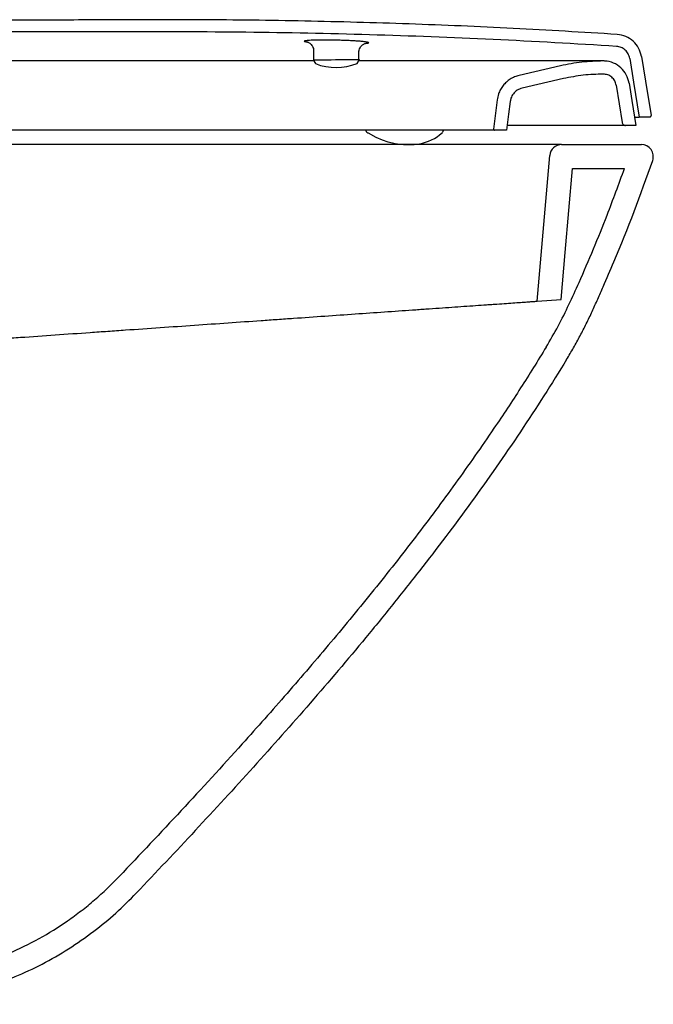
# Model space of a CAD drawing. Header units: millimetres. Extents: x 3670.372 to 3670.902, y 2344.655 to 2345.067.
import ezdxf

# ---------------------------------------------------------------- set-up
doc = ezdxf.new("R2010")
doc.units = ezdxf.units.MM
doc.layers.add('SANINDUSA', color=3, linetype='Continuous')

msp = doc.modelspace()

# ---------------------------------------------------------------- linework, layer by layer
at = {"layer": 'SANINDUSA'}
for p, q in [((3670.759197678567, 2345.054010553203), (3670.759211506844, 2345.050245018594)), ((3670.778197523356, 2345.053381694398), (3670.77818423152, 2345.053365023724)), ((3670.778211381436, 2345.050314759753), (3670.778200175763, 2345.053365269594)), ((3670.759295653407, 2345.049734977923), (3670.522197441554, 2345.049734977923)), ((3670.758961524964, 2345.050244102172), (3670.760034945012, 2345.048608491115)), ((3670.777399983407, 2345.048672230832), (3670.778461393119, 2345.050315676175)), ((3670.862668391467, 2345.047684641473), (3670.845343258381, 2345.043684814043)), ((3670.863905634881, 2345.042325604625), (3670.846580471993, 2345.038325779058)), ((3670.886014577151, 2345.039595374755), (3670.88848459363, 2345.0240003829)), ((3670.83613210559, 2345.03345480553), (3670.834625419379, 2345.02118378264)), ((3670.900131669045, 2345.026262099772), (3670.895654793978, 2345.026245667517)), ((3670.641306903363, 2345.020735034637), (3670.549047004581, 2345.020735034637)), ((3670.840111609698, 2345.020735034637), (3670.835022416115, 2345.020735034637)), ((3670.894253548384, 2345.022735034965), (3670.889966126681, 2345.022735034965)), ((3670.863146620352, 2345.014734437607), (3670.896579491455, 2345.014734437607)), ((3670.852825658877, 2344.949133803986), (3670.858165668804, 2345.010170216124)), ((3670.867728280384, 2345.00473443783), (3670.889520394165, 2345.00473443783)), ((3670.852825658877, 2344.949133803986), (3670.862925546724, 2344.949838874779))]:
    msp.add_line(p, q, dxfattribs=at)
at = {"layer": 'SANINDUSA', "flags": 128}
for points in [[(3670.758961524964, 2345.050244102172), (3670.758962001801, 2345.050244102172), (3670.759156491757, 2345.050244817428), (3670.759696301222, 2345.050246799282), (3670.760561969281, 2345.050249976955), (3670.761722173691, 2345.050254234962), (3670.763134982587, 2345.050259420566), (3670.764749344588, 2345.050265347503), (3670.766506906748, 2345.05027179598), (3670.768344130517, 2345.050278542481), (3670.770194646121, 2345.050285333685), (3670.771991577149, 2345.050291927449), (3670.773669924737, 2345.050298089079), (3670.77516907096, 2345.050303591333), (3670.776434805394, 2345.05030823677), (3670.777421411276, 2345.050311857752), (3670.778093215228, 2345.050314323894), (3670.778425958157, 2345.05031554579), (3670.778461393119, 2345.050315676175)], [(3670.891671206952, 2345.050813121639), (3670.893293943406, 2345.040805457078), (3670.895654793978, 2345.026245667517)], [(3670.89660673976, 2345.051613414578), (3670.898285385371, 2345.041261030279), (3670.900623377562, 2345.026842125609)], [(3670.891446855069, 2345.040455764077), (3670.892590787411, 2345.033233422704), (3670.894253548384, 2345.022735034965)], [(3670.841591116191, 2345.03278452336), (3670.840932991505, 2345.027424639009), (3670.840111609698, 2345.020735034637)], [(3670.781573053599, 2345.019893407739), (3670.781992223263, 2345.019642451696), (3670.782033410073, 2345.019617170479), (3670.782053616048, 2345.019604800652), (3670.78206365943, 2345.01959868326), (3670.782063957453, 2345.019598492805), (3670.782063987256, 2345.019598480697), (3670.782063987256, 2345.0195984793), (3670.782063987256, 2345.019598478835), (3670.782063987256, 2345.019598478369), (3670.782063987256, 2345.019598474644), (3670.785242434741, 2345.017868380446), (3670.787931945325, 2345.016689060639), (3670.790251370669, 2345.015915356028), (3670.792222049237, 2345.015430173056), (3670.793386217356, 2345.015211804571), (3670.79435705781, 2345.015065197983), (3670.795298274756, 2345.01495089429), (3670.796811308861, 2345.014819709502), (3670.799078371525, 2345.014737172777), (3670.799518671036, 2345.014734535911), (3670.799749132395, 2345.014734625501), (3670.799867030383, 2345.014735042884), (3670.79992666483, 2345.014735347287), (3670.799956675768, 2345.014735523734), (3670.799964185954, 2345.014735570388), (3670.7999660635, 2345.01473558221), (3670.799967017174, 2345.014735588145), (3670.799967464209, 2345.014735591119), (3670.799967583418, 2345.014735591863), (3670.799967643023, 2345.014735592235), (3670.799967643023, 2345.014735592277), (3670.799967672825, 2345.014735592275), (3670.800211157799, 2345.014735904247), (3670.800617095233, 2345.014738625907)], [(3670.862925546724, 2344.949838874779), (3670.86464493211, 2344.969491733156), (3670.867728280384, 2345.00473443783)]]:
    msp.add_lwpolyline(points, dxfattribs=at)
at = {"layer": 'SANINDUSA'}
for centre, radius, start, end in [((3670.768637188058, 2345.070510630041), 0.02353087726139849, 248.5571902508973, 291.86341401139), ((3670.800834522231, 2345.032588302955), 0.0177423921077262, 278.7954619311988, 313.3970205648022), ((3670.800496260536, 2345.029607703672), 0.01486956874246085, 270.4656082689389, 281.8410974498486), ((3670.863146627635, 2345.009734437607), 0.005000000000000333, 90, 175.0000000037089), ((3670.896579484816, 2345.009734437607), 0.005000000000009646, 340.9067218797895, 90)]:
    msp.add_arc(centre, radius, start, end, dxfattribs=at)
for points, knots in [([(3670.886466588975, 2345.060829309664), (3670.871927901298, 2345.061716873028), (3670.842850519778, 2345.06349200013), (3670.799176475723, 2345.065321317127), (3670.755469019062, 2345.066534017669), (3670.71621892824, 2345.067027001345), (3670.681452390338, 2345.06699139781), (3670.641077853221, 2345.066793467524), (3670.571250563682, 2345.066567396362), (3670.511517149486, 2345.066340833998), (3670.471971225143, 2345.066190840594)], [0, 0, 0, 0, 0.1053867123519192, 0.2107734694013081, 0.3162565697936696, 0.4217397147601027, 0.4947711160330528, 0.5678032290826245, 0.7138683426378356, 1, 1, 1, 1]), ([(3670.886140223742, 2345.055839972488), (3670.86890310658, 2345.056872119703), (3670.834426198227, 2345.058936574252), (3670.782647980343, 2345.060811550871), (3670.730848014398, 2345.061911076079), (3670.627122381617, 2345.062036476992), (3670.540672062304, 2345.061565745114), (3670.47148958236, 2345.061189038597)], [0, 0, 0, 0, 0.1248909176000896, 0.249801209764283, 0.3747153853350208, 0.4996115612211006, 1, 1, 1, 1]), ([(3670.89660673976, 2345.051613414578), (3670.896288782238, 2345.052816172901), (3670.895652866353, 2345.055221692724), (3670.893253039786, 2345.058149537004), (3670.89011482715, 2345.060234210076), (3670.887676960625, 2345.06063187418), (3670.886466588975, 2345.060829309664)], [0, 0, 0, 0, 0.2508750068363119, 0.5017506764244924, 0.7526251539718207, 1, 1, 1, 1]), ([(3670.757528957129, 2345.058352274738), (3670.75713985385, 2345.058325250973), (3670.756361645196, 2345.058271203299), (3670.755629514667, 2345.058168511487), (3670.755252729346, 2345.05805325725), (3670.755272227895, 2345.057916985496), (3670.755686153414, 2345.05778182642), (3670.756313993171, 2345.057690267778), (3670.756555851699, 2345.057654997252)], [0, 0, 0, 0, 0.1656009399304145, 0.3312027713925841, 0.4967695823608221, 0.6623367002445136, 0.8699242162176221, 1, 1, 1, 1]), ([(3670.756565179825, 2345.057694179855), (3670.756560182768, 2345.057695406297), (3670.756547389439, 2345.0576985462), (3670.756714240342, 2345.057651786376), (3670.75708489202, 2345.057499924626), (3670.757631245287, 2345.057175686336), (3670.758232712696, 2345.056640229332), (3670.758768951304, 2345.055873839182), (3670.759136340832, 2345.054963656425), (3670.75916875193, 2345.054311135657), (3670.759184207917, 2345.053999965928)], [0, 0, 0, 0, 0.07504921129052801, 0.1921389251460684, 0.3008423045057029, 0.4128919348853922, 0.5475471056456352, 0.6965020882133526, 0.855269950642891, 1, 1, 1, 1]), ([(3670.779428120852, 2345.057887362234), (3670.779324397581, 2345.057897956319), (3670.778789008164, 2345.057952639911), (3670.777524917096, 2345.058045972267), (3670.775671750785, 2345.058162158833), (3670.773605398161, 2345.058264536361), (3670.771411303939, 2345.058350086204), (3670.769146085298, 2345.058417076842), (3670.766868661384, 2345.058462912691), (3670.764642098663, 2345.058487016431), (3670.762532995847, 2345.058487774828), (3670.760602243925, 2345.058465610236), (3670.758884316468, 2345.058421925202), (3670.757980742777, 2345.058375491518), (3670.757528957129, 2345.058352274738)], [0, 0, 0, 0, 0.02143457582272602, 0.1106390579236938, 0.1998958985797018, 0.2891531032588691, 0.3777851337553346, 0.4664153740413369, 0.5552528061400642, 0.6440902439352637, 0.7329957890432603, 0.8219016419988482, 0.9109510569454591, 1, 1, 1, 1]), ([(3670.778232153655, 2345.053366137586), (3670.778223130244, 2345.053500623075), (3670.77819019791, 2345.053991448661), (3670.778420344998, 2345.054782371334), (3670.778853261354, 2345.055620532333), (3670.779396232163, 2345.056247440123), (3670.779952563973, 2345.056681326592), (3670.780449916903, 2345.056947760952), (3670.780814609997, 2345.057083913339), (3670.78101829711, 2345.057136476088), (3670.781030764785, 2345.057138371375), (3670.78103717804, 2345.057139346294)], [0, 0, 0, 0, 0.0610414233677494, 0.2227801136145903, 0.364481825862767, 0.4914777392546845, 0.6053575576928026, 0.7062659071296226, 0.8001978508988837, 0.8972236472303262, 1, 1, 1, 1]), ([(3670.782303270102, 2345.057389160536), (3670.782247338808, 2345.057432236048), (3670.782136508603, 2345.057517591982), (3670.781467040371, 2345.057652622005), (3670.780588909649, 2345.057777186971), (3670.779778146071, 2345.057854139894), (3670.779428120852, 2345.057887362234)], [0, 0, 0, 0, 0.2696306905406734, 0.5342845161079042, 0.7989399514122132, 1, 1, 1, 1]), ([(3670.781016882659, 2345.057096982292), (3670.781244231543, 2345.057118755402), (3670.781784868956, 2345.057170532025), (3670.782241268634, 2345.057269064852), (3670.782282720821, 2345.057349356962), (3670.782303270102, 2345.057389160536)], [0, 0, 0, 0, 0.26790236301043, 0.6370738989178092, 1, 1, 1, 1]), ([(3670.891671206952, 2345.050813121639), (3670.891503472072, 2345.051469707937), (3670.891168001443, 2345.052782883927), (3670.889846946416, 2345.054361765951), (3670.888149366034, 2345.055526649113), (3670.886809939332, 2345.05573553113), (3670.886140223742, 2345.055839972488)], [0, 0, 0, 0, 0.2499752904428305, 0.4999518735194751, 0.7499751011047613, 1, 1, 1, 1]), ([(3670.880569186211, 2345.049734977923), (3670.880533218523, 2345.049734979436), (3670.880461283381, 2345.049734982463), (3670.879769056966, 2345.049734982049), (3670.87831838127, 2345.049734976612), (3670.87576353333, 2345.049734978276), (3670.87239095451, 2345.049734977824), (3670.868030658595, 2345.049734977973), (3670.8625885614, 2345.049734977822), (3670.856038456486, 2345.049734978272), (3670.848737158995, 2345.049734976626), (3670.840794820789, 2345.049734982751), (3670.831402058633, 2345.049734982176), (3670.820415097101, 2345.04973497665), (3670.808140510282, 2345.049734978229), (3670.795662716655, 2345.049734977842), (3670.785760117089, 2345.04973497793), (3670.779762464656, 2345.049734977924), (3670.778086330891, 2345.049734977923)], [0, 0, 0, 0, 0.03653394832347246, 0.07306765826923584, 0.1303186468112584, 0.1877818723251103, 0.2452782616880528, 0.3025745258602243, 0.3689185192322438, 0.4355271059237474, 0.5022977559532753, 0.5690408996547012, 0.6354982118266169, 0.7229046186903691, 0.8103232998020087, 0.8896230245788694, 0.9691535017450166, 1, 1, 1, 1]), ([(3670.880569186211, 2345.049734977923), (3670.877576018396, 2345.049647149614), (3670.871551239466, 2345.049470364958), (3670.865641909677, 2345.048282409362), (3670.862668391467, 2345.047684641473)], [0, 0, 0, 0, 0.4968095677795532, 1, 1, 1, 1]), ([(3670.891446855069, 2345.040455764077), (3670.891133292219, 2345.041658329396), (3670.890506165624, 2345.044063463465), (3670.888117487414, 2345.047020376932), (3670.884970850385, 2345.049049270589), (3670.882279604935, 2345.04970169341), (3670.880808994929, 2345.049730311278), (3670.880569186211, 2345.049734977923)], [0, 0, 0, 0, 0.2383880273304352, 0.4767767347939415, 0.7151642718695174, 0.9535525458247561, 1, 1, 1, 1]), ([(3670.845343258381, 2345.043684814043), (3670.844693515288, 2345.043500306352), (3670.843394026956, 2345.043131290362), (3670.841594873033, 2345.042177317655), (3670.839977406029, 2345.040952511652), (3670.83858383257, 2345.039472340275), (3670.837470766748, 2345.037776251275), (3670.836557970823, 2345.035772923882), (3670.836283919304, 2345.034281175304), (3670.83613210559, 2345.03345480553)], [0, 0, 0, 0, 0.1380843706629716, 0.2761691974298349, 0.4142531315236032, 0.5523374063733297, 0.6904214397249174, 0.8285057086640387, 1, 1, 1, 1]), ([(3670.880575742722, 2345.044234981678), (3670.877788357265, 2345.044153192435), (3670.872177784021, 2345.043988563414), (3670.86667472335, 2345.042882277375), (3670.863905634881, 2345.042325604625)], [0, 0, 0, 0, 0.4968093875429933, 1, 1, 1, 1]), ([(3670.886014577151, 2345.039595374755), (3670.885852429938, 2345.040229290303), (3670.885528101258, 2345.041497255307), (3670.88421307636, 2345.042990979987), (3670.882530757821, 2345.044054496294), (3670.881227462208, 2345.044174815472), (3670.880575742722, 2345.044234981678)], [0, 0, 0, 0, 0.2499710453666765, 0.4999948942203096, 0.7499699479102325, 1, 1, 1, 1]), ([(3670.846580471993, 2345.038325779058), (3670.845883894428, 2345.038091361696), (3670.84449072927, 2345.037622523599), (3670.842855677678, 2345.036092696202), (3670.841891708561, 2345.034397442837), (3670.84167450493, 2345.033231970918), (3670.841591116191, 2345.03278452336)], [0, 0, 0, 0, 0.2760004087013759, 0.5520047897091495, 0.8280058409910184, 1, 1, 1, 1]), ([(3670.88848459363, 2345.0240003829), (3670.888527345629, 2345.023836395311), (3670.888612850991, 2345.023508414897), (3670.888938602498, 2345.023105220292), (3670.889367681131, 2345.022828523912), (3670.889734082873, 2345.022739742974), (3670.889934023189, 2345.022735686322), (3670.889966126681, 2345.022735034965)], [0, 0, 0, 0, 0.2385869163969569, 0.477181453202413, 0.7157663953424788, 0.9543619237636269, 1, 1, 1, 1]), ([(3670.893698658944, 2345.02623848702), (3670.894227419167, 2345.026240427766), (3670.895406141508, 2345.026244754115), (3670.89556641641, 2345.02624534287), (3670.895654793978, 2345.026245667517)], [0, 0, 0, 0, 0.4485875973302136, 1, 1, 1, 1]), ([(3670.900131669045, 2345.026262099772), (3670.900187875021, 2345.026267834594), (3670.900300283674, 2345.026279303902), (3670.900449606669, 2345.026366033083), (3670.900562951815, 2345.026493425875), (3670.900627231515, 2345.026651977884), (3670.900633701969, 2345.026773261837), (3670.900624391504, 2345.026835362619), (3670.900623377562, 2345.026842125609)], [0, 0, 0, 0, 0.1952333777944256, 0.3904552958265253, 0.5856794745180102, 0.7809130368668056, 0.9761406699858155, 1, 1, 1, 1]), ([(3670.687230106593, 2345.020735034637), (3670.686138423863, 2345.020735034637), (3670.682597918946, 2345.020735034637), (3670.675129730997, 2345.020735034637), (3670.664829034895, 2345.020735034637), (3670.65305860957, 2345.020735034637), (3670.645224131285, 2345.020735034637), (3670.641306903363, 2345.020735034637)], [0, 0, 0, 0, 0.0712389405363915, 0.2310394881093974, 0.4873611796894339, 0.7436813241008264, 1, 1, 1, 1]), ([(3670.835022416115, 2345.020735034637), (3670.834913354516, 2345.020735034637), (3670.834694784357, 2345.020735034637), (3670.833032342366, 2345.020735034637), (3670.830363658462, 2345.020735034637), (3670.826501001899, 2345.020735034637), (3670.821539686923, 2345.020735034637), (3670.815571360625, 2345.020735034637), (3670.808642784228, 2345.020735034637), (3670.800787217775, 2345.020735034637), (3670.792369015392, 2345.020735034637), (3670.782905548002, 2345.020735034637), (3670.772363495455, 2345.020735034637), (3670.760711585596, 2345.020735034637), (3670.748641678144, 2345.020735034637), (3670.736463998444, 2345.020735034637), (3670.72424741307, 2345.020735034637), (3670.712043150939, 2345.020735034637), (3670.699676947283, 2345.020735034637), (3670.691374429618, 2345.020735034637), (3670.687230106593, 2345.020735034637)], [0, 0, 0, 0, 0.04223117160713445, 0.08463541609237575, 0.1269059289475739, 0.1755746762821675, 0.2244090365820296, 0.2731537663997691, 0.3276526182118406, 0.3823208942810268, 0.4370425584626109, 0.4916143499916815, 0.5569335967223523, 0.62242598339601, 0.6879289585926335, 0.7532626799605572, 0.8148912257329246, 0.8767035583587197, 0.9384547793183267, 1, 1, 1, 1]), ([(3670.781047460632, 2345.020735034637), (3670.781054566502, 2345.020678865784), (3670.781079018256, 2345.020529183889), (3670.781175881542, 2345.020298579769), (3670.781344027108, 2345.020063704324), (3670.781496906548, 2345.019950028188), (3670.781573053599, 2345.019893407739)], [0.1032854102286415, 0.1032854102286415, 0.1032854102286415, 0.1032854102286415, 0.2520361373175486, 0.502811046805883, 0.7523573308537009, 1, 1, 1, 1]), ([(3670.813024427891, 2345.019696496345), (3670.813216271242, 2345.019842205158), (3670.81335951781, 2345.019999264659), (3670.813508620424, 2345.020282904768), (3670.81358946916, 2345.020533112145), (3670.813608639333, 2345.020686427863), (3670.813613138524, 2345.020735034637)], [0, 0, 0, 0, 0.2498206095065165, 0.4998666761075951, 0.749906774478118, 0.8650802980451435, 0.8650802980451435, 0.8650802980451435, 0.8650802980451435]), ([(3670.834625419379, 2345.02118378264), (3670.834624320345, 2345.021138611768), (3670.834622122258, 2345.021048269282), (3670.834675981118, 2345.02092084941), (3670.834765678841, 2345.020818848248), (3670.834885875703, 2345.020748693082), (3670.834976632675, 2345.020739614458), (3670.835022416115, 2345.020735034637)], [0, 0, 0, 0, 0.1992856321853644, 0.3985745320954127, 0.5978653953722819, 0.7971383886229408, 1, 1, 1, 1]), ([(3670.889966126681, 2345.022735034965), (3670.889885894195, 2345.022735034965), (3670.889725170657, 2345.022735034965), (3670.888455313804, 2345.022735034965), (3670.886471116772, 2345.022735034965), (3670.88352725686, 2345.022735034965), (3670.879471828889, 2345.022735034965), (3670.874217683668, 2345.022735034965), (3670.868109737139, 2345.022735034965), (3670.86111082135, 2345.022735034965), (3670.853202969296, 2345.022735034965), (3670.846209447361, 2345.022735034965), (3670.841719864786, 2345.022735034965), (3670.840357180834, 2345.022735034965)], [0, 0, 0, 0, 0.08356614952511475, 0.1674016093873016, 0.2512542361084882, 0.3348438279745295, 0.4356789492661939, 0.5368626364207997, 0.638122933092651, 0.7390628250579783, 0.8459975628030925, 0.9532569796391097, 1, 1, 1, 1]), ([(3670.863146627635, 2345.014734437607), (3670.863146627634, 2345.014734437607), (3670.862563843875, 2345.014734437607), (3670.860960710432, 2345.014734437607), (3670.860304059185, 2345.014734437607), (3670.859148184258, 2345.014734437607), (3670.858733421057, 2345.014734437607), (3670.857855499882, 2345.014734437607), (3670.857392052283, 2345.014734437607), (3670.854960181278, 2345.014734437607), (3670.85265091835, 2345.014734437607), (3670.848748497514, 2345.014734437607), (3670.847373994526, 2345.014734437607), (3670.845210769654, 2345.014734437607), (3670.844472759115, 2345.014734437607), (3670.842964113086, 2345.014734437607), (3670.842192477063, 2345.014734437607), (3670.838270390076, 2345.014734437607), (3670.834930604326, 2345.014734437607), (3670.827917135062, 2345.014734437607), (3670.824242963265, 2345.014734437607), (3670.816602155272, 2345.014734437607), (3670.812635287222, 2345.014734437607), (3670.807509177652, 2345.014734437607), (3670.806474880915, 2345.014734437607), (3670.804395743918, 2345.014734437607), (3670.803350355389, 2345.014734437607), (3670.800197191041, 2345.014734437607), (3670.798072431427, 2345.014734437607), (3670.79163324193, 2345.014734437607), (3670.78725411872, 2345.014734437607), (3670.778333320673, 2345.014734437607), (3670.773791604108, 2345.014734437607), (3670.764549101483, 2345.014734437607), (3670.759848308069, 2345.014734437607), (3670.752676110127, 2345.014734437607), (3670.750265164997, 2345.014734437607), (3670.745402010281, 2345.014734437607), (3670.742946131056, 2345.014734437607), (3670.735551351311, 2345.014734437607), (3670.730581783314, 2345.014734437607), (3670.720560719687, 2345.014734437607), (3670.71550924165, 2345.014734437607), (3670.705318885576, 2345.014734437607), (3670.700180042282, 2345.014734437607), (3670.689805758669, 2345.014734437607), (3670.684570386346, 2345.014734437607), (3670.676634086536, 2345.014734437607), (3670.67396860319, 2345.014734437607), (3670.668657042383, 2345.014734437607), (3670.666007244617, 2345.014734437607), (3670.658076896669, 2345.014734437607), (3670.652815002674, 2345.014734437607), (3670.642342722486, 2345.014734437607), (3670.63713252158, 2345.014734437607), (3670.62935725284, 2345.014734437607), (3670.626772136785, 2345.014734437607), (3670.622904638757, 2345.014734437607), (3670.621615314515, 2345.014734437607), (3670.619049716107, 2345.014734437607), (3670.617774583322, 2345.014734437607), (3670.611436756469, 2345.014734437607), (3670.606487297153, 2345.014734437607), (3670.596821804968, 2345.014734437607), (3670.592105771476, 2345.014734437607), (3670.582905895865, 2345.014734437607), (3670.578422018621, 2345.014734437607), (3670.571874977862, 2345.014734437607), (3670.569737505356, 2345.014734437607), (3670.565561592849, 2345.014734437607), (3670.563521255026, 2345.014734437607), (3670.557540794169, 2345.014734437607), (3670.553740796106, 2345.014734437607), (3670.546512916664, 2345.014734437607), (3670.5430849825, 2345.014734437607), (3670.538231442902, 2345.014734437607), (3670.53665835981, 2345.014734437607), (3670.533642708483, 2345.014734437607), (3670.532196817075, 2345.014734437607), (3670.528043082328, 2345.014734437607), (3670.525518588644, 2345.014734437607), (3670.520963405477, 2345.014734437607), (3670.518932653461, 2345.014734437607), (3670.51627492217, 2345.014734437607), (3670.515453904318, 2345.014734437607), (3670.5139468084, 2345.014734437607), (3670.513266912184, 2345.014734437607), (3670.511449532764, 2345.014734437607), (3670.510532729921, 2345.014734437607), (3670.509299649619, 2345.014734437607), (3670.508983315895, 2345.014734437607), (3670.508983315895, 2345.014734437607)], [0, 0, 0, 0, 0.03124999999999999, 0.03124999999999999, 0.04687499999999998, 0.04687499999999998, 0.05468750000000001, 0.05468750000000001, 0.06250000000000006, 0.06250000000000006, 0.09375000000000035, 0.09375000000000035, 0.1093750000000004, 0.1093750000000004, 0.1171875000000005, 0.1171875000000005, 0.1250000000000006, 0.1250000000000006, 0.1562500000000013, 0.1562500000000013, 0.187500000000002, 0.187500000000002, 0.2187500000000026, 0.2187500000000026, 0.2265625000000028, 0.2265625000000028, 0.234375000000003, 0.234375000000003, 0.2500000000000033, 0.2500000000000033, 0.281250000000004, 0.281250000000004, 0.3125000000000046, 0.3125000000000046, 0.3437500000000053, 0.3437500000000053, 0.3593750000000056, 0.3593750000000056, 0.3750000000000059, 0.3750000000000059, 0.4062500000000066, 0.4062500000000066, 0.4375000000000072, 0.4375000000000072, 0.4687500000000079, 0.4687500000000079, 0.5000000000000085, 0.5000000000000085, 0.5156250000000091, 0.5156250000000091, 0.5312500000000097, 0.5312500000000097, 0.5625000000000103, 0.5625000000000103, 0.593750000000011, 0.593750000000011, 0.6093750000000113, 0.6093750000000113, 0.6171875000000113, 0.6171875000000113, 0.6250000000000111, 0.6250000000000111, 0.6562500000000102, 0.6562500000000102, 0.6875000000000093, 0.6875000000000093, 0.7187500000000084, 0.7187500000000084, 0.734375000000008, 0.734375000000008, 0.7500000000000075, 0.7500000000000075, 0.7812500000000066, 0.7812500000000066, 0.8125000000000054, 0.8125000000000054, 0.828125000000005, 0.828125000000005, 0.8437500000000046, 0.8437500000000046, 0.8750000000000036, 0.8750000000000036, 0.9062500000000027, 0.9062500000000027, 0.9218750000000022, 0.9218750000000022, 0.9375000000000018, 0.9375000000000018, 0.9687500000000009, 0.9687500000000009, 1, 1, 1, 1]), ([(3670.865233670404, 2344.924734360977), (3670.866221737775, 2344.926356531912), (3670.867190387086, 2344.927997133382), (3670.869081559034, 2344.931307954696), (3670.870921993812, 2344.93464015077), (3670.872657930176, 2344.938016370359), (3670.874339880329, 2344.941415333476), (3670.875151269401, 2344.943127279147), (3670.876731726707, 2344.946568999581), (3670.877509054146, 2344.948295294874), (3670.879058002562, 2344.951750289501), (3670.879825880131, 2344.953480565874), (3670.882108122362, 2344.958680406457), (3670.883601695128, 2344.962158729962), (3670.890929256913, 2344.9796094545), (3670.896340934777, 2344.993759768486), (3670.901304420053, 2345.008098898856)], [0, 0, 0, 0, 0.06250000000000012, 0.06250000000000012, 0.1250000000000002, 0.1875000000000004, 0.1875000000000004, 0.2500000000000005, 0.2500000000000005, 0.3125000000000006, 0.3125000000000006, 0.3750000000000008, 0.3750000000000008, 0.5000000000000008, 0.5000000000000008, 1, 1, 1, 1]), ([(3670.856693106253, 2344.929936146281), (3670.858389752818, 2344.932847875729), (3670.861784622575, 2344.938674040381), (3670.86626620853, 2344.947747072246), (3670.873277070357, 2344.963165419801), (3670.881203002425, 2344.98210753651), (3670.887120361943, 2344.998205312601), (3670.889520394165, 2345.00473443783)], [0, 0, 0, 0, 0.1235759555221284, 0.2472667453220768, 0.3709419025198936, 0.7448592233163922, 1, 1, 1, 1]), ([(3670.521328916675, 2344.925992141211), (3670.521328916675, 2344.925992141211), (3670.521629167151, 2344.926013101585), (3670.522790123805, 2344.926094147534), (3670.523650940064, 2344.926154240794), (3670.525914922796, 2344.926312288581), (3670.527318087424, 2344.926410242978), (3670.529412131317, 2344.926556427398), (3670.529847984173, 2344.926586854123), (3670.530748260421, 2344.926649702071), (3670.531213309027, 2344.92668216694), (3670.532652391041, 2344.926782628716), (3670.533670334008, 2344.926853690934), (3670.536895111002, 2344.927078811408), (3670.539272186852, 2344.927244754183), (3670.544468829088, 2344.927607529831), (3670.547288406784, 2344.927804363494), (3670.553376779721, 2344.928229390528), (3670.55659654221, 2344.928454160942), (3670.563371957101, 2344.928927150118), (3670.566927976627, 2344.929175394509), (3670.574375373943, 2344.929695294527), (3670.57826676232, 2344.929966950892), (3670.583347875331, 2344.930321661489), (3670.584376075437, 2344.930393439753), (3670.586449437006, 2344.930538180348), (3670.587492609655, 2344.93061100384), (3670.590641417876, 2344.930830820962), (3670.592766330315, 2344.930979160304), (3670.59921721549, 2344.931429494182), (3670.603619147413, 2344.931736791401), (3670.612625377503, 2344.932365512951), (3670.617229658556, 2344.932686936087), (3670.624291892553, 2344.933179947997), (3670.626671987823, 2344.933346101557), (3670.630282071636, 2344.933598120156), (3670.631489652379, 2344.933682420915), (3670.633904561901, 2344.933851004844), (3670.63511320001, 2344.933935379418), (3670.641162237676, 2344.934357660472), (3670.646020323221, 2344.934696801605), (3670.655772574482, 2344.935377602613), (3670.660666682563, 2344.935719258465), (3670.668033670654, 2344.936233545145), (3670.670493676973, 2344.936405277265), (3670.675421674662, 2344.936749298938), (3670.677895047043, 2344.936921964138), (3670.685266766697, 2344.937436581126), (3670.690128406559, 2344.937775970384), (3670.699760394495, 2344.938448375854), (3670.704530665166, 2344.938781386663), (3670.713988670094, 2344.939441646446), (3670.71867636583, 2344.939768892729), (3670.727974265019, 2344.940417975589), (3670.732584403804, 2344.940739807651), (3670.73944326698, 2344.941218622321), (3670.741720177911, 2344.941377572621), (3670.746255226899, 2344.941694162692), (3670.748503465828, 2344.94185111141), (3670.755191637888, 2344.942318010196), (3670.759575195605, 2344.942624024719), (3670.768194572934, 2344.943225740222), (3670.772430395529, 2344.943521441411), (3670.780751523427, 2344.944102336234), (3670.784836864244, 2344.944387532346), (3670.792848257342, 2344.944946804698), (3670.796774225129, 2344.945220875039), (3670.801572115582, 2344.945555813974), (3670.802526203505, 2344.945622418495), (3670.804423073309, 2344.945754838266), (3670.805366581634, 2344.945820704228), (3670.808172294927, 2344.946016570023), (3670.810010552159, 2344.946144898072), (3670.815424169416, 2344.946522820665), (3670.818899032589, 2344.946765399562), (3670.825543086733, 2344.947229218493), (3670.828712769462, 2344.947450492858), (3670.832444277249, 2344.947710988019), (3670.8331789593, 2344.947762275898), (3670.834623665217, 2344.947863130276), (3670.835332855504, 2344.947912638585), (3670.837410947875, 2344.948057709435), (3670.838733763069, 2344.948150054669), (3670.842497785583, 2344.94841281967), (3670.844737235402, 2344.948569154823), (3670.847585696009, 2344.948768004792), (3670.848449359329, 2344.948828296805), (3670.849977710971, 2344.948934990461), (3670.850632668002, 2344.948980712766), (3670.852234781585, 2344.949092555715), (3670.852825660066, 2344.94913380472), (3670.852825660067, 2344.94913380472)], [0, 0, 0, 0, 0.03125000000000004, 0.03125000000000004, 0.06250000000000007, 0.06250000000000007, 0.0937500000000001, 0.0937500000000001, 0.1015625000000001, 0.1015625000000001, 0.1093750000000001, 0.1093750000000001, 0.1250000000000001, 0.1250000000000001, 0.1562500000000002, 0.1562500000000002, 0.1875000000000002, 0.1875000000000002, 0.2187500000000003, 0.2187500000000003, 0.2500000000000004, 0.2500000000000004, 0.2812500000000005, 0.2812500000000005, 0.2890625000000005, 0.2890625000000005, 0.2968750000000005, 0.2968750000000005, 0.3125000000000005, 0.3125000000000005, 0.3437500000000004, 0.3437500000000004, 0.3750000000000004, 0.3750000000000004, 0.3906250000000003, 0.3906250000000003, 0.3984375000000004, 0.3984375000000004, 0.4062500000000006, 0.4062500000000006, 0.4375000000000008, 0.4375000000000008, 0.4687500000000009, 0.4687500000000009, 0.4843750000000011, 0.4843750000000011, 0.5000000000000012, 0.5000000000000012, 0.5312500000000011, 0.5312500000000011, 0.5625000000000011, 0.5625000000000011, 0.593750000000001, 0.593750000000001, 0.625000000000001, 0.625000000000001, 0.6406250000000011, 0.6406250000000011, 0.6562500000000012, 0.6562500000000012, 0.6875000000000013, 0.6875000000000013, 0.7187500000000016, 0.7187500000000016, 0.7500000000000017, 0.7500000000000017, 0.7812500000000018, 0.7812500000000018, 0.7890625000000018, 0.7890625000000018, 0.7968750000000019, 0.7968750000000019, 0.8125000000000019, 0.8125000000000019, 0.8437500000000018, 0.8437500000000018, 0.8750000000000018, 0.8750000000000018, 0.8828125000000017, 0.8828125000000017, 0.8906250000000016, 0.8906250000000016, 0.9062500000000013, 0.9062500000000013, 0.9375000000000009, 0.9375000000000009, 0.9531250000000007, 0.9531250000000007, 0.9687500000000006, 0.9687500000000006, 1, 1, 1, 1]), ([(3670.856692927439, 2344.92993587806), (3670.853142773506, 2344.924204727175), (3670.846040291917, 2344.912738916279), (3670.833395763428, 2344.893688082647), (3670.818753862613, 2344.8728086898), (3670.801929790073, 2344.850260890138), (3670.78450263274, 2344.828114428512), (3670.76654237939, 2344.806336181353), (3670.748122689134, 2344.784881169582), (3670.727213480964, 2344.761348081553), (3670.703772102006, 2344.735782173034), (3670.686410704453, 2344.71743553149), (3670.677729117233, 2344.708261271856)], [0, 0, 0, 0, 0.07084887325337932, 0.1417411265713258, 0.2402727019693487, 0.3388277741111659, 0.4373690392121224, 0.5364191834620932, 0.6354811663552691, 0.7345376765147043, 0.8672552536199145, 1, 1, 1, 1]), ([(3670.865226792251, 2344.9247230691), (3670.852740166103, 2344.90422390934), (3670.839355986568, 2344.884355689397), (3670.818215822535, 2344.855301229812), (3670.810991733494, 2344.845741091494), (3670.799924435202, 2344.831563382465), (3670.796196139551, 2344.826863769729), (3670.788676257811, 2344.817524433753), (3670.784883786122, 2344.812883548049), (3670.76577260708, 2344.789810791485), (3670.750008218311, 2344.771773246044), (3670.717868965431, 2344.736238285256), (3670.701493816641, 2344.718741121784), (3670.684975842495, 2344.701370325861)], [0, 0, 0, 0, 0.2500000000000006, 0.2500000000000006, 0.3750000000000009, 0.3750000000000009, 0.437500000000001, 0.437500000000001, 0.500000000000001, 0.500000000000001, 0.7500000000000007, 0.7500000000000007, 1, 1, 1, 1]), ([(3670.576275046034, 2344.664734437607), (3670.581041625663, 2344.664734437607), (3670.585767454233, 2344.664977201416), (3670.59514044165, 2344.665931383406), (3670.599787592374, 2344.666642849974), (3670.609003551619, 2344.668532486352), (3670.613572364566, 2344.669710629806), (3670.620365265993, 2344.671837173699), (3670.622625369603, 2344.67260840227), (3670.627080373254, 2344.674256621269), (3670.629278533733, 2344.675134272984), (3670.635786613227, 2344.677924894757), (3670.64001034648, 2344.679995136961), (3670.648231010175, 2344.684549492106), (3670.652227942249, 2344.687033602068), (3670.658050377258, 2344.691075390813), (3670.659962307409, 2344.692475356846), (3670.662786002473, 2344.694655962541), (3670.663720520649, 2344.695396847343), (3670.665567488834, 2344.696899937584), (3670.66648071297, 2344.697662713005), (3670.670995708, 2344.701532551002), (3670.674444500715, 2344.704807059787), (3670.677729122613, 2344.708261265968)], [0, 0, 0, 0, 0.1250000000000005, 0.1250000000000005, 0.2500000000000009, 0.2500000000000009, 0.3750000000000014, 0.3750000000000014, 0.4375000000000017, 0.4375000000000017, 0.5000000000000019, 0.5000000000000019, 0.6250000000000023, 0.6250000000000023, 0.7500000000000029, 0.7500000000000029, 0.8125000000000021, 0.8125000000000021, 0.8437500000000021, 0.8437500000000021, 0.8750000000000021, 0.8750000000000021, 1, 1, 1, 1]), ([(3670.576275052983, 2344.654734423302), (3670.580133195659, 2344.65482081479), (3670.587849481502, 2344.654993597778), (3670.599450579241, 2344.656391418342), (3670.611005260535, 2344.658648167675), (3670.622632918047, 2344.661904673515), (3670.634148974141, 2344.666162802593), (3670.645565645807, 2344.67149691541), (3670.65659937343, 2344.677835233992), (3670.666914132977, 2344.685015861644), (3670.676458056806, 2344.692820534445), (3670.682130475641, 2344.698514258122), (3670.684975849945, 2344.701370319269)], [0, 0, 0, 0, 0.09520051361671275, 0.190401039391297, 0.2879673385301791, 0.3855337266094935, 0.4880962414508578, 0.590658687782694, 0.6962007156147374, 0.8017426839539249, 0.9005510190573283, 1, 1, 1, 1])]:
    msp.add_open_spline(points, degree=3, knots=knots, dxfattribs=at)

doc.saveas('drawing.dxf')
